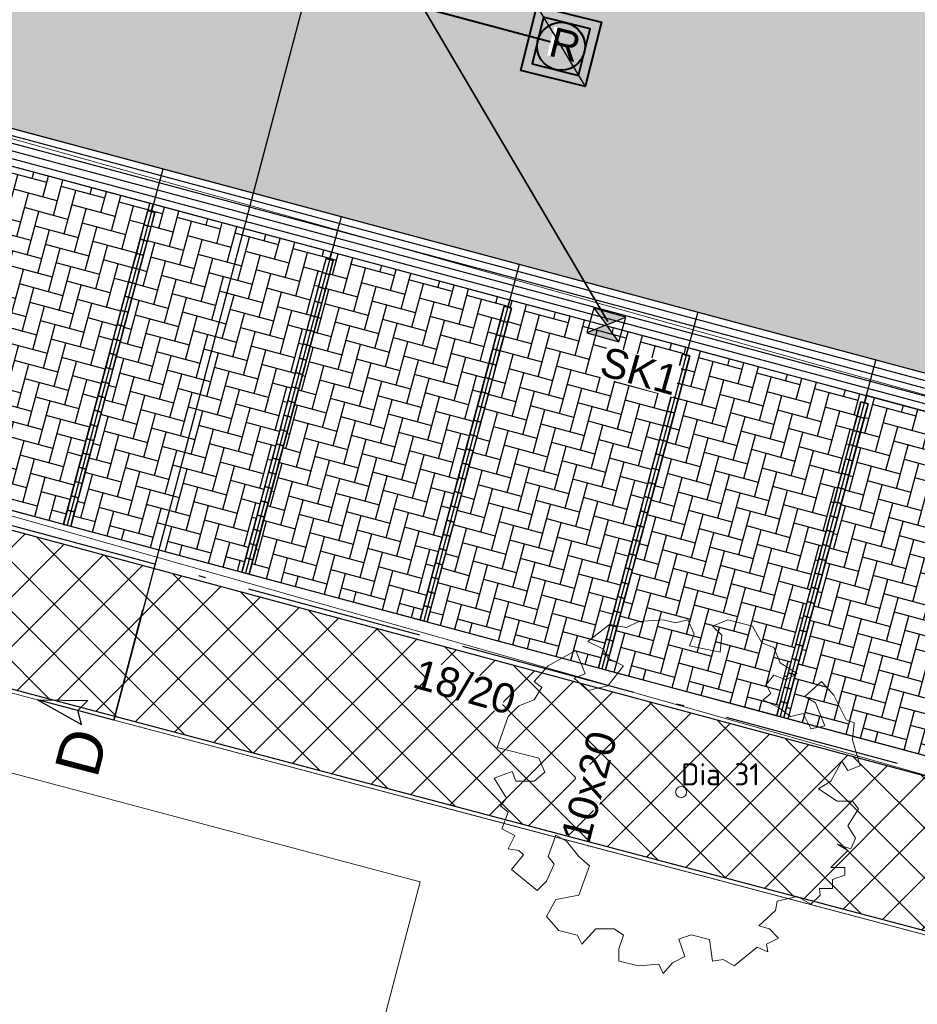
# Model space of a CAD drawing. Header units: metres. Extents: x 252743 to 254903, y 592696 to 593766.
# Tile 64 of 256: x 253788 to 253800, y 592998 to 593011. Entities that reach past the tile are written whole.
import ezdxf
from ezdxf.enums import TextEntityAlignment as Align
from ezdxf.lldxf.tags import DXFTag

# ---------------------------------------------------------------- set-up
doc = ezdxf.new("R2010")
doc.units = ezdxf.units.M
doc.set_wipeout_variables(frame=1)
for name, pattern in [('ACAD_ISO11W100', [33, 12, -3, 12, -3, 0, -3]), ('HIDDEN', [9.525, 6.35, -3.175]), ('IMPORT-KG-KADASTRAAL-SO _2_', [0]), ('IMPORT-KG-PERCEEL-SO _2_', [0])]:
    doc.linetypes.add(name, pattern=pattern)
for name, color, linetype, lineweight in [('132034000_dwg', 8, 'Continuous', 5), ('B-BH-GR-BEPLANTING_CULTUUR_HEESTERS-G', 250, 'Continuous', 18), ('B-BH-KG-GRENS_KADASTRAAL-G', 250, 'IMPORT-KG-KADASTRAAL-SO _2_', 18), ('B-BH-KG-GRENS_PERCEEL-G', 250, 'IMPORT-KG-PERCEEL-SO _2_', 18), ('B-BH-VH-OPENVERHARDING-G', 250, 'Continuous', 18), ('B-WE-GR-BOOM-S2', 8, 'Continuous', 9), ('B-WE-GR-BOOM_STAMDIAMETER-T', 7, 'Continuous', 25), ('N-RI-HWA-INSPECTIEPUT', 150, 'Continuous', 40), ('N-RI-HWA-PVC', 150, 'ACAD_ISO11W100', 40), ('N-RI-HWA-PVC125 KOLKAANSLUITING', 140, 'HIDDEN', 35), ('N-RI-IT-HWA-INSPECTIEPUT', 150, 'Continuous', 40), ('N-woningen', 1, 'Continuous', 0)]:
    doc.layers.add(name, color=color, linetype=linetype, lineweight=lineweight)
doc.layers.add('B-WE-KG-GRENS_PERCEEL-G', color=7, linetype='KG-PERCEEL-SO', lineweight=18, true_color=0x00a6ff)
for name, color, linetype in [('N-GR-ARC-GROENVOORZIENING-N', 82, 'Continuous'), ('N-RI-KOLK-STRAATKOLK', 7, 'Continuous'), ('N-WB-AANDUIDING PROFIEL', 4, 'Continuous'), ('N-WB-ARC-BETONSTEEN KF', 253, 'Continuous'), ('N-WB-ARC-SBS-KF-ROODBRUIN-PARKEREN', 24, 'Continuous'), ('N-WB-ARC-SBS-KF-ROODBRUIN-RIJBAAN', 24, 'Continuous'), ('N-WB-BAND TEKST 200', 7, 'Continuous'), ('N-WB-BAND TROTTOIRBAND 18 20', 7, 'ACAD_ISO11W100'), ('N-WB-KANTVERHARDING', 2, 'Continuous'), ('N-WB-MATERIAALGRENS', 1, 'Continuous'), ('N-WB-MOLGOOT GEBAKKEN DF', 8, 'Continuous')]:
    doc.layers.add(name, color=color, linetype=linetype)
doc.layers.add('N-WB-HULP', color=6, linetype='Continuous', plot=False)
doc.layers.get('0').freeze()
doc.styles.add('N_STANDARD 200', font='arial.ttf', dxfattribs={"height": 0.4})
doc.styles.add('NLCS-ISO', font='txt')
doc.styles.get("Standard").update_dxf_attribs({"font": 'simplex.shx'})
tags = doc.linetypes.add('KG-PERCEEL-SO', pattern='A,5.5,-2,["P",Standard,S=1.8,R=0,X=-0.5,Y=-0.9],-2,5.5,-2,[5,NLCS.SHX,S=0.75,R=0,X=0,Y=0],-2', length=19).pattern_tags.tags
tags[6] = DXFTag(74, 10)

# ---------------------------------------------------------------- blocks, each defined once
blk = doc.blocks.new('SGR-BOOM_06_ST')
at = {"linetype": 'Continuous', "flags": 128}
blk.add_lwpolyline([(2.698, 3.52), (2.53, 3.939), (2.197, 4.064), (1.945, 4.524), (1.273, 4.692), (0.855, 4.524), (1.108, 4.273), (1.064, 3.812), (0.228, 3.98), (0.352, 4.315), (0.184, 4.692), (-0.15, 4.609), (-0.486, 4.692), (-1.155, 4.65), (-1.491, 4.483), (-1.952, 4.565), (-2.539, 4.105), (-2.12, 3.896), (-1.994, 3.644), (-1.575, 3.435), (-1.994, 2.89), (-2.539, 2.766), (-2.915, 3.099), (-2.62, 3.217), (-2.873, 3.855), (-3.628, 3.435), (-4.004, 3.016), (-3.794, 2.848), (-4.004, 2.514), (-4.425, 2.346), (-4.717, 2.054), (-5.01, 1.214), (-3.88, 0.921), (-3.712, 0.544), (-4.004, 0.293), (-4.507, 0.293), (-4.602, 0.556), (-5.093, 0.376), (-4.758, -0.168), (-4.925, -0.377), (-4.717, -0.545), (-4.884, -1.006), (-4.532, -1.182), (-4.717, -1.551), (-4.424, -1.592), (-4.293, -1.707), (-4.619, -2.107), (-3.921, -2.682), (-3.668, -2.431), (-3.46, -1.97), (-3.627, -1.761), (-3.419, -1.174), (-3.124, -1.342), (-2.788, -1.761), (-2.496, -2.01), (-2.788, -2.808), (-3.419, -2.932), (-3.668, -3.394), (-3.333, -3.771), (-2.832, -3.897), (-2.769, -4.022), (-2.706, -4.148), (-2.328, -3.729), (-1.826, -3.729), (-1.575, -3.897), (-1.699, -4.273), (-1.699, -4.609), (-1.154, -4.736), (-0.61, -4.692), (-0.486, -4.945), (-0.233, -4.65), (0.101, -4.483), (-0.059, -4.007), (0.269, -3.896), (0.773, -4.023), (0.856, -4.609), (1.149, -4.565), (1.442, -4.736), (2.071, -4.232), (2.365, -4.356), (2.322, -4.147), (2.657, -3.98), (2.406, -3.728), (2.113, -3.644), (2.574, -3.226), (2.615, -2.975), (3.16, -2.848), (3.538, -3.058), (3.787, -2.807), (3.77, -2.633), (4.123, -2.633), (4.123, -2.387), (4.459, -2.263), (4.459, -2.054), (4.082, -2.054), (4.543, -1.591), (4.25, -1.425), (4.627, -1.55), (4.752, -1.257), (4.543, -0.921), (4.835, -0.461), (4.668, -0.252), (4.25, -0.252), (3.746, 0.085), (4.082, 0.294), (4.375, 0.838), (4.543, 0.589), (4.876, 0.713), (4.667, 1.425), (4.711, 1.886), (4.5, 1.97), (4.164, 2.64), (3.828, 3.013), (3.374, 2.604), (3.663, 2.431), (3.914, 1.802), (3.537, 1.718), (3.327, 2.136), (2.991, 2.054), (2.657, 2.305), (2.238, 2.514), (2.447, 2.682), (2.321, 2.932), (2.53, 3.184), (2.866, 3.059), (3.159, 3.227)], close=True, dxfattribs=at)
blk.add_circle((0, 0), 0.15)
at = {"layer": 'B-WE-GR-BOOM_STAMDIAMETER-T', "style": 'NLCS-ISO'}
blk.add_attdef('STAMDIAMETER', text='', height=0.3, dxfattribs=at).set_placement((0, 0), align=Align.BOTTOM_LEFT)
blk = doc.blocks.new('STRAATKOLK STR3545')
h = blk.add_hatch(color=256)
h.dxf.hatch_style = 1
h.paths.add_polyline_path([(0, 0.35), (0.225, 0.175), (0.45, 0.35)])
h = blk.add_hatch(color=256)
h.dxf.hatch_style = 1
h.paths.add_polyline_path([(0.225, 0.175), (0, 0), (0.45, 0)])
for points in [[(0, 0.35), (0.225, 0.175), (0.45, 0.35)], [(0, 0.35), (0, 0), (0.45, 0), (0.45, 0.35)], [(0.225, 0.175), (0, 0), (0.45, 0)]]:
    blk.add_lwpolyline(points, close=True)
at = {"style": 'N_STANDARD 200'}
blk.add_attdef('STRAATKOLK', (0.297, -0.502), '', height=0.4, dxfattribs=at)
at = {"color": 7, "true_color": 0xffffff}
blk.add_wipeout([(0.316, -0.088), (1.358, -0.088), (1.358, -0.525), (0.316, -0.525)], dxfattribs=at)
blk = doc.blocks.new('DOORSNEDE AANDUIDING')
for p, q in [((-0.002, 1.073), (-0.169, 0.409)), ((0, 0), (-0.002, 1.073)), ((-0.002, 1.073), (0.167, 0.41)), ((-0.169, 0.409), (-0.001, 0.506)), ((0.167, 0.41), (-0.001, 0.506)), ((0, 0), (-1.549, -0.002))]:
    blk.add_line(p, q)
at = {"style": 'N_STANDARD 200'}
blk.add_attdef('DOORSNEDE', (0.275, 0.02), '', height=0.6, dxfattribs=at)
blk = doc.blocks.new('OP HOOGTE STELLEN GIET RWA')
blk.add_lwpolyline([(-1.625, 1.624), (-1.625, -1.626), (1.625, -1.626), (1.625, 1.624)], close=True)
blk.add_circle((0, 0), 1.625)
at = {"insert": (-0.767, 1.178), "char_height": 2, "attachment_point": 1, "style": 'N_STANDARD 200', "bg_fill": 3, "box_fill_scale": 1, "bg_fill_color": 256, "bg_fill_transparency": 0}
blk.add_mtext_dynamic_manual_height_columns('R', width=0.4, gutter_width=2, heights=[0], dxfattribs=at)
blk = doc.blocks.new('INSPECTIEPUT IT')
at = {"flags": 128}
blk.add_lwpolyline([(-2.25, 2.25), (2.25, 2.25), (2.25, -2.25), (-2.25, -2.25), (-2.25, 2.25)], dxfattribs=at)
at = {"layer": 'N-WB-HULP'}
blk.add_line((-2.25, 2.25), (2.25, -2.25), dxfattribs=at)
blk = doc.blocks.new('132034000_dwg_GWW-CAD Brk tekening 12A-1381409-Plot dakaanzicht')
at = {"layer": 'B-BH-KG-GRENS_KADASTRAAL-G', "color": 253, "linetype": 'Continuous', "lineweight": 9, "flags": 128}
blk.add_lwpolyline([(253773418, 592995316), (253774509, 592999579), (253775910, 593004980), (253803786, 592997599), (253802310, 592992091), (253792546, 592994721)], dxfattribs=at)
at = {"layer": 'B-BH-KG-GRENS_PERCEEL-G', "color": 253, "linetype": 'Continuous', "lineweight": 9, "flags": 128}
blk.add_lwpolyline([(253774509, 592999579), (253775910, 593004980), (253803786, 592997599), (253802310, 592992091), (253792546, 592994721)], dxfattribs=at)
blk = doc.blocks.new('132034000_dwg_GWW-CAD Bgt tekening 12A-1381416-Plot dakaanzicht')
at = {"layer": 'B-BH-GR-BEPLANTING_CULTUUR_HEESTERS-G', "color": 253, "lineweight": 9, "flags": 128}
blk.add_lwpolyline([(253779506, 593011357), (253783330, 593010592), (253782060, 593005860), (253802718, 593000000), (253804308, 592999549), (253803786, 592997599), (253794718, 593000000), (253775890, 593004985), (253777389, 593010845), (253777592, 593010971), (253778018, 593011157), (253778579, 593011310), (253779041, 593011364)], close=True, dxfattribs=at)
at = {"layer": 'B-BH-VH-OPENVERHARDING-G', "color": 253, "lineweight": 9, "flags": 128}
blk.add_lwpolyline([(253812746, 593002342), (253783330, 593010592), (253779506, 593011357)], dxfattribs=at)
blk.add_lwpolyline([(253783330, 593010592), (253812746, 593002342), (253812142, 593000000), (253811499, 592997509), (253806938, 592998803), (253804308, 592999549), (253802718, 593000000), (253782060, 593005860)], close=True, dxfattribs=at)
blk = doc.blocks.new('132034000_dwg-1357416-Plot dakaanzicht')
for name in ['132034000_dwg_GWW-CAD Brk tekening 12A-1381409-Plot dakaanzicht', '132034000_dwg_GWW-CAD Bgt tekening 12A-1381416-Plot dakaanzicht']:
    blk.add_blockref(name, (0, 0))

msp = doc.modelspace()

# ---------------------------------------------------------------- hatches: boundary and pattern name
at = {"layer": 'N-GR-ARC-GROENVOORZIENING-N'}
h = msp.add_hatch(dxfattribs=at)
h.set_pattern_fill('ANSI37', color=256, scale=0.15)
edge = h.paths.add_edge_path()
edge.add_line((253781.572, 593026.249), (253809.441, 593018.829))
edge.add_line((253809.441, 593018.829), (253807.197, 593010.514))
edge.add_line((253807.197, 593010.514), (253806.544, 593010.68))
edge.add_line((253806.544, 593010.68), (253806.682, 593011.186))
edge.add_line((253806.682, 593011.186), (253806.385, 593011.259))
edge.add_line((253806.385, 593011.259), (253807.465, 593015.328))
edge.add_line((253807.465, 593015.328), (253807.56, 593015.805))
edge.add_line((253807.56, 593015.805), (253785.882, 593021.608))
edge.add_arc((253785.778, 593021.095), 0.523, 78.5926, 156.4299)
edge.add_line((253785.299, 593021.305), (253784.272, 593017.54))
edge.add_arc((253783.565, 593017.883), 0.787, 254.144, 334.1326, ccw=False)
edge.add_line((253783.35, 593017.127), (253779.473, 593018.165))
edge.add_line((253779.473, 593018.165), (253781.572, 593026.249))
h = msp.add_hatch(dxfattribs=at)
h.set_pattern_fill('ANSI37', color=256, scale=0.15)
edge = h.paths.add_edge_path()
edge.add_line((253811.454, 593018.28), (253806.298, 592999.055))
edge.add_line((253806.298, 592999.055), (253789.974, 592938.13))
edge.add_line((253789.974, 592938.13), (253802.238, 592934.963))
edge.add_line((253802.238, 592934.963), (253806.671, 592950.115))
edge.add_line((253806.671, 592950.115), (253805.407, 592950.491))
edge.add_line((253805.407, 592950.491), (253807.258, 592956.697))
edge.add_line((253807.258, 592956.697), (253808.118, 592956.443))
edge.add_line((253808.118, 592956.443), (253808.207, 592956.736))
edge.add_line((253808.207, 592956.736), (253808.496, 592956.648))
edge.add_line((253808.496, 592956.648), (253809.663, 592960.623))
edge.add_arc((253810.161, 592960.519), 0.508, 69.7996, 168.2667, ccw=False)
edge.add_line((253810.336, 592960.996), (253822.269, 592957.542))
edge.add_line((253822.269, 592957.542), (253821.159, 592953.708))
edge.add_line((253821.159, 592953.708), (253826.493, 592952.158))
edge.add_line((253826.493, 592952.158), (253828.101, 592957.707))
edge.add_line((253828.101, 592957.707), (253804.112, 592964.62))
edge.add_line((253804.112, 592964.62), (253817.777, 593009.807))
edge.add_line((253817.777, 593009.807), (253841.361, 593003.034))
edge.add_line((253841.361, 593003.034), (253843.332, 593009.782))
edge.add_line((253843.332, 593009.782), (253811.454, 593018.28))
h = msp.add_hatch(dxfattribs=at)
h.set_pattern_fill('ANSI37', color=256, scale=0.15)
edge = h.paths.add_edge_path()
edge.add_line((253777.839, 593011.872), (253781.714, 593010.801))
edge.add_arc((253781.467, 593010.141), 0.705, -15.2089, 69.4903, ccw=False)
edge.add_line((253782.148, 593009.956), (253781.197, 593006.312))
edge.add_arc((253781.741, 593006.233), 0.549, 171.7696, 248.1546)
edge.add_line((253781.536, 593005.723), (253802.701, 593000.028))
edge.add_arc((253802.894, 593000.551), 0.557, 249.7826, 343.8021)
edge.add_line((253803.428, 593000.395), (253804.501, 593004.439))
edge.add_line((253804.501, 593004.439), (253804.789, 593004.363))
edge.add_line((253804.789, 593004.363), (253804.861, 593004.649))
edge.add_line((253804.861, 593004.649), (253805.547, 593004.446))
edge.add_line((253805.547, 593004.446), (253803.759, 592997.661))
edge.add_line((253803.759, 592997.661), (253776.053, 593004.993))
edge.add_line((253776.053, 593004.993), (253777.839, 593011.872))
at = {"layer": 'N-WB-ARC-SBS-KF-ROODBRUIN-PARKEREN'}
h = msp.add_hatch(dxfattribs=at)
h.set_pattern_fill('AR-HBONE', color=256, scale=0.002, angle=29.9617904, style=0)
h.paths.add_polyline_path([(253788.566, 593004.101), (253789.706, 593008.349), (253789.754, 593008.336), (253789.78, 593008.434), (253787.365, 593009.082), (253787.339, 593008.984), (253787.388, 593008.971), (253786.248, 593004.723)])
h = msp.add_hatch(dxfattribs=at)
h.set_pattern_fill('AR-HBONE', color=256, scale=0.002, angle=29.9617904, style=0)
h.paths.add_polyline_path([(253790.98, 593003.453), (253792.121, 593007.701), (253792.168, 593007.688), (253792.195, 593007.786), (253789.78, 593008.434), (253789.754, 593008.336), (253789.803, 593008.323), (253788.663, 593004.075)])
h = msp.add_hatch(dxfattribs=at)
h.set_pattern_fill('AR-HBONE', color=256, scale=0.002, angle=29.9617904, style=0)
h.paths.add_polyline_path([(253793.395, 593002.805), (253794.535, 593007.053), (253794.583, 593007.04), (253794.609, 593007.138), (253792.195, 593007.786), (253792.168, 593007.688), (253792.217, 593007.675), (253791.077, 593003.427)])
h = msp.add_hatch(dxfattribs=at)
h.set_pattern_fill('AR-HBONE', color=256, scale=0.002, angle=29.9617904, style=0)
h.paths.add_polyline_path([(253795.809, 593002.157), (253796.95, 593006.405), (253796.998, 593006.392), (253797.024, 593006.49), (253794.609, 593007.138), (253794.583, 593007.04), (253794.632, 593007.027), (253793.492, 593002.779)])
h = msp.add_hatch(dxfattribs=at)
h.set_pattern_fill('AR-HBONE', color=256, scale=0.002, angle=29.9617904, style=0)
h.paths.add_polyline_path([(253798.224, 593001.509), (253799.364, 593005.757), (253799.412, 593005.744), (253799.438, 593005.842), (253797.024, 593006.49), (253796.998, 593006.392), (253797.046, 593006.379), (253795.906, 593002.131)])
h = msp.add_hatch(dxfattribs=at)
h.set_pattern_fill('AR-HBONE', color=256, scale=0.002, angle=29.9617904, style=0)
h.paths.add_polyline_path([(253800.64, 593000.86), (253801.78, 593005.109), (253801.828, 593005.096), (253801.854, 593005.194), (253799.44, 593005.842), (253799.413, 593005.744), (253799.462, 593005.731), (253798.322, 593001.482)])
at = {"layer": 'N-WB-ARC-SBS-KF-ROODBRUIN-RIJBAAN'}
h = msp.add_hatch(dxfattribs=at)
h.set_pattern_fill('AR-HBONE', color=256, scale=0.002, angle=165.4, style=0)
edge = h.paths.add_edge_path()
edge.add_line((253779.267, 593017.968), (253806.852, 593010.576))
edge.add_arc((253806.771, 593010.287), 0.3, -15.6667, 74.3333, ccw=False)
edge.add_line((253807.06, 593010.206), (253805.663, 593004.992))
edge.add_arc((253805.373, 593005.07), 0.3, 254.9783, 344.9783, ccw=False)
edge.add_line((253805.295, 593004.78), (253804.881, 593004.899))
edge.add_line((253804.881, 593004.899), (253777.761, 593012.168))
edge.add_line((253777.761, 593012.168), (253779.267, 593017.968))

# ---------------------------------------------------------------- linework, layer by layer
at = {"layer": 'B-WE-KG-GRENS_PERCEEL-G', "ltscale": 0.5}
msp.add_lwpolyline([(253774.509, 592999.579), (253775.91, 593004.98), (253803.786, 592997.599), (253802.31, 592992.091)], dxfattribs=at)
at = {"layer": 'N-GR-ARC-GROENVOORZIENING-N'}
msp.add_lwpolyline([(253777.839, 593011.872), (253781.714, 593010.801, -0.387368), (253782.148, 593009.956), (253781.197, 593006.312, 0.346207), (253781.536, 593005.723), (253802.701, 593000.028, 0.434913), (253803.428, 593000.395), (253804.501, 593004.439), (253804.789, 593004.363), (253804.861, 593004.649), (253805.547, 593004.446), (253803.759, 592997.661), (253776.053, 593004.993)], format="xyb", close=True, dxfattribs=at)
at = {"layer": 'N-RI-HWA-PVC'}
msp.add_line((253795.289, 593010.598), (253772.918, 593016.592), dxfattribs=at)
at = {"layer": 'N-RI-HWA-PVC125 KOLKAANSLUITING'}
msp.add_line((253793.448, 593011.073), (253795.936, 593006.849), dxfattribs=at)
at = {"layer": 'N-WB-ARC-BETONSTEEN KF'}
for points in [[(253789.706, 593008.349), (253789.654, 593008.156), (253789.751, 593008.13), (253789.803, 593008.323)], [(253789.654, 593008.156), (253789.602, 593007.963), (253789.699, 593007.937), (253789.751, 593008.13)], [(253789.602, 593007.963), (253789.551, 593007.77), (253789.647, 593007.744), (253789.699, 593007.937)], [(253789.551, 593007.77), (253789.499, 593007.576), (253789.595, 593007.551), (253789.647, 593007.744)], [(253792.121, 593007.702), (253792.069, 593007.509), (253792.165, 593007.483), (253792.217, 593007.676)], [(253789.499, 593007.576), (253789.447, 593007.383), (253789.543, 593007.357), (253789.595, 593007.551)], [(253792.069, 593007.509), (253792.017, 593007.316), (253792.113, 593007.29), (253792.165, 593007.483)], [(253789.447, 593007.383), (253789.395, 593007.19), (253789.492, 593007.164), (253789.543, 593007.357)], [(253792.017, 593007.316), (253791.965, 593007.123), (253792.062, 593007.097), (253792.113, 593007.29)], [(253789.395, 593007.19), (253789.343, 593006.997), (253789.44, 593006.971), (253789.492, 593007.164)], [(253791.965, 593007.123), (253791.913, 593006.93), (253792.01, 593006.904), (253792.062, 593007.097)], [(253794.535, 593007.054), (253794.483, 593006.861), (253794.58, 593006.835), (253794.632, 593007.028)], [(253789.343, 593006.997), (253789.291, 593006.804), (253789.388, 593006.778), (253789.44, 593006.971)], [(253791.913, 593006.93), (253791.861, 593006.736), (253791.958, 593006.711), (253792.01, 593006.904)], [(253789.291, 593006.804), (253789.239, 593006.611), (253789.336, 593006.585), (253789.388, 593006.778)], [(253791.861, 593006.736), (253791.81, 593006.543), (253791.906, 593006.517), (253791.958, 593006.711)], [(253794.483, 593006.861), (253794.431, 593006.668), (253794.528, 593006.642), (253794.58, 593006.835)], [(253789.239, 593006.611), (253789.188, 593006.417), (253789.284, 593006.392), (253789.336, 593006.585)], [(253794.431, 593006.668), (253794.38, 593006.475), (253794.476, 593006.449), (253794.528, 593006.642)], [(253791.81, 593006.543), (253791.758, 593006.35), (253791.854, 593006.324), (253791.906, 593006.517)], [(253794.38, 593006.475), (253794.328, 593006.282), (253794.424, 593006.256), (253794.476, 593006.449)], [(253789.188, 593006.417), (253789.136, 593006.224), (253789.232, 593006.198), (253789.284, 593006.392)], [(253791.758, 593006.35), (253791.706, 593006.157), (253791.802, 593006.131), (253791.854, 593006.324)], [(253796.95, 593006.406), (253796.898, 593006.213), (253796.994, 593006.187), (253797.046, 593006.38)], [(253789.136, 593006.224), (253789.084, 593006.031), (253789.181, 593006.005), (253789.232, 593006.198)], [(253794.328, 593006.282), (253794.276, 593006.089), (253794.373, 593006.063), (253794.424, 593006.256)], [(253796.898, 593006.213), (253796.846, 593006.02), (253796.943, 593005.994), (253796.994, 593006.187)], [(253791.706, 593006.157), (253791.654, 593005.964), (253791.751, 593005.938), (253791.802, 593006.131)], [(253794.276, 593006.089), (253794.224, 593005.895), (253794.321, 593005.869), (253794.373, 593006.063)], [(253789.084, 593006.031), (253789.032, 593005.838), (253789.129, 593005.812), (253789.181, 593006.005)], [(253791.654, 593005.964), (253791.602, 593005.771), (253791.699, 593005.745), (253791.751, 593005.938)], [(253796.846, 593006.02), (253796.794, 593005.827), (253796.891, 593005.801), (253796.943, 593005.994)], [(253789.032, 593005.838), (253788.98, 593005.645), (253789.077, 593005.619), (253789.129, 593005.812)], [(253794.224, 593005.895), (253794.172, 593005.702), (253794.269, 593005.676), (253794.321, 593005.869)], [(253796.794, 593005.827), (253796.742, 593005.634), (253796.839, 593005.608), (253796.891, 593005.801)], [(253791.602, 593005.771), (253791.55, 593005.577), (253791.647, 593005.552), (253791.699, 593005.745)], [(253794.172, 593005.702), (253794.12, 593005.509), (253794.217, 593005.483), (253794.269, 593005.676)], [(253799.364, 593005.758), (253799.312, 593005.565), (253799.409, 593005.539), (253799.461, 593005.732)], [(253788.98, 593005.645), (253788.928, 593005.452), (253789.025, 593005.426), (253789.077, 593005.619)], [(253791.55, 593005.577), (253791.498, 593005.384), (253791.595, 593005.358), (253791.647, 593005.552)], [(253796.742, 593005.634), (253796.691, 593005.441), (253796.787, 593005.415), (253796.839, 593005.608)], [(253799.312, 593005.565), (253799.261, 593005.372), (253799.357, 593005.346), (253799.409, 593005.539)], [(253788.928, 593005.452), (253788.877, 593005.258), (253788.973, 593005.233), (253789.025, 593005.426)], [(253794.12, 593005.509), (253794.069, 593005.316), (253794.165, 593005.29), (253794.217, 593005.483)], [(253796.691, 593005.441), (253796.639, 593005.247), (253796.735, 593005.221), (253796.787, 593005.415)], [(253791.498, 593005.384), (253791.447, 593005.191), (253791.543, 593005.165), (253791.595, 593005.358)], [(253794.069, 593005.316), (253794.017, 593005.123), (253794.113, 593005.097), (253794.165, 593005.29)], [(253799.261, 593005.372), (253799.209, 593005.179), (253799.305, 593005.153), (253799.357, 593005.346)], [(253788.877, 593005.258), (253788.825, 593005.065), (253788.921, 593005.039), (253788.973, 593005.233)], [(253791.447, 593005.191), (253791.395, 593004.998), (253791.491, 593004.972), (253791.543, 593005.165)], [(253796.639, 593005.247), (253796.587, 593005.054), (253796.683, 593005.028), (253796.735, 593005.221)], [(253799.209, 593005.179), (253799.157, 593004.986), (253799.253, 593004.96), (253799.305, 593005.153)], [(253788.825, 593005.065), (253788.773, 593004.872), (253788.869, 593004.846), (253788.921, 593005.039)], [(253791.395, 593004.998), (253791.343, 593004.805), (253791.44, 593004.779), (253791.491, 593004.972)], [(253794.017, 593005.123), (253793.965, 593004.93), (253794.061, 593004.904), (253794.113, 593005.097)], [(253796.587, 593005.054), (253796.535, 593004.861), (253796.632, 593004.835), (253796.683, 593005.028)], [(253788.773, 593004.872), (253788.721, 593004.679), (253788.818, 593004.653), (253788.869, 593004.846)], [(253793.965, 593004.93), (253793.913, 593004.736), (253794.01, 593004.71), (253794.061, 593004.904)], [(253799.157, 593004.986), (253799.105, 593004.793), (253799.202, 593004.767), (253799.253, 593004.96)], [(253791.343, 593004.805), (253791.291, 593004.612), (253791.388, 593004.586), (253791.44, 593004.779)], [(253793.913, 593004.736), (253793.861, 593004.543), (253793.958, 593004.517), (253794.01, 593004.71)], [(253796.535, 593004.861), (253796.483, 593004.668), (253796.58, 593004.642), (253796.632, 593004.835)], [(253799.105, 593004.793), (253799.053, 593004.599), (253799.15, 593004.573), (253799.202, 593004.767)], [(253788.721, 593004.679), (253788.669, 593004.486), (253788.766, 593004.46), (253788.818, 593004.653)], [(253791.291, 593004.612), (253791.239, 593004.418), (253791.336, 593004.393), (253791.388, 593004.586)], [(253796.483, 593004.668), (253796.431, 593004.475), (253796.528, 593004.449), (253796.58, 593004.642)], [(253799.053, 593004.599), (253799.001, 593004.406), (253799.098, 593004.38), (253799.15, 593004.573)], [(253788.669, 593004.486), (253788.617, 593004.293), (253788.714, 593004.267), (253788.766, 593004.46)], [(253793.861, 593004.543), (253793.809, 593004.35), (253793.906, 593004.324), (253793.958, 593004.517)], [(253796.431, 593004.475), (253796.379, 593004.282), (253796.476, 593004.256), (253796.528, 593004.449)], [(253791.239, 593004.418), (253791.187, 593004.225), (253791.284, 593004.199), (253791.336, 593004.393)], [(253793.809, 593004.35), (253793.758, 593004.157), (253793.854, 593004.131), (253793.906, 593004.324)], [(253799.001, 593004.406), (253798.95, 593004.213), (253799.046, 593004.187), (253799.098, 593004.38)], [(253788.617, 593004.293), (253788.565, 593004.099), (253788.662, 593004.074), (253788.714, 593004.267)], [(253791.187, 593004.225), (253791.136, 593004.032), (253791.232, 593004.006), (253791.284, 593004.199)], [(253796.379, 593004.282), (253796.328, 593004.088), (253796.424, 593004.062), (253796.476, 593004.256)], [(253798.95, 593004.213), (253798.898, 593004.02), (253798.994, 593003.994), (253799.046, 593004.187)], [(253793.758, 593004.157), (253793.706, 593003.964), (253793.802, 593003.938), (253793.854, 593004.131)], [(253796.328, 593004.088), (253796.276, 593003.895), (253796.372, 593003.869), (253796.424, 593004.062)], [(253791.136, 593004.032), (253791.084, 593003.839), (253791.18, 593003.813), (253791.232, 593004.006)], [(253793.706, 593003.964), (253793.654, 593003.771), (253793.75, 593003.745), (253793.802, 593003.938)], [(253798.898, 593004.02), (253798.846, 593003.827), (253798.942, 593003.801), (253798.994, 593003.994)], [(253791.084, 593003.839), (253791.032, 593003.646), (253791.128, 593003.62), (253791.18, 593003.813)], [(253796.276, 593003.895), (253796.224, 593003.702), (253796.32, 593003.676), (253796.372, 593003.869)], [(253798.846, 593003.827), (253798.794, 593003.634), (253798.891, 593003.608), (253798.942, 593003.801)], [(253793.654, 593003.771), (253793.602, 593003.577), (253793.699, 593003.551), (253793.75, 593003.745)], [(253796.224, 593003.702), (253796.172, 593003.509), (253796.269, 593003.483), (253796.32, 593003.676)], [(253791.032, 593003.646), (253790.98, 593003.453), (253791.077, 593003.427), (253791.128, 593003.62)], [(253793.602, 593003.577), (253793.55, 593003.384), (253793.647, 593003.358), (253793.699, 593003.551)], [(253798.794, 593003.634), (253798.742, 593003.44), (253798.839, 593003.414), (253798.891, 593003.608)], [(253796.172, 593003.509), (253796.12, 593003.316), (253796.217, 593003.29), (253796.269, 593003.483)], [(253798.742, 593003.44), (253798.69, 593003.247), (253798.787, 593003.221), (253798.839, 593003.414)], [(253793.55, 593003.384), (253793.498, 593003.191), (253793.595, 593003.165), (253793.647, 593003.358)], [(253796.12, 593003.316), (253796.068, 593003.123), (253796.165, 593003.097), (253796.217, 593003.29)], [(253793.498, 593003.191), (253793.446, 593002.998), (253793.543, 593002.972), (253793.595, 593003.165)], [(253798.69, 593003.247), (253798.638, 593003.054), (253798.735, 593003.028), (253798.787, 593003.221)], [(253793.446, 593002.998), (253793.395, 593002.805), (253793.491, 593002.779), (253793.543, 593002.972)], [(253796.068, 593003.123), (253796.017, 593002.929), (253796.113, 593002.903), (253796.165, 593003.097)], [(253798.638, 593003.054), (253798.587, 593002.861), (253798.683, 593002.835), (253798.735, 593003.028)], [(253796.017, 593002.929), (253795.965, 593002.736), (253796.061, 593002.71), (253796.113, 593002.903)], [(253795.965, 593002.736), (253795.913, 593002.543), (253796.009, 593002.517), (253796.061, 593002.71)], [(253798.587, 593002.861), (253798.535, 593002.668), (253798.631, 593002.642), (253798.683, 593002.835)], [(253798.535, 593002.668), (253798.483, 593002.475), (253798.58, 593002.449), (253798.631, 593002.642)], [(253795.913, 593002.543), (253795.861, 593002.35), (253795.958, 593002.324), (253796.009, 593002.517)], [(253798.483, 593002.475), (253798.431, 593002.281), (253798.528, 593002.255), (253798.58, 593002.449)], [(253795.861, 593002.35), (253795.809, 593002.157), (253795.906, 593002.131), (253795.958, 593002.324)], [(253798.431, 593002.281), (253798.379, 593002.088), (253798.476, 593002.062), (253798.528, 593002.255)], [(253798.379, 593002.088), (253798.327, 593001.895), (253798.424, 593001.869), (253798.476, 593002.062)], [(253798.327, 593001.895), (253798.276, 593001.702), (253798.372, 593001.676), (253798.424, 593001.869)], [(253798.276, 593001.702), (253798.224, 593001.509), (253798.32, 593001.483), (253798.372, 593001.676)]]:
    msp.add_lwpolyline(points, close=True, dxfattribs=at)
at = {"layer": 'N-WB-ARC-SBS-KF-ROODBRUIN-PARKEREN'}
msp.add_lwpolyline([(253779.267, 593017.968), (253806.852, 593010.576, -0.414214), (253807.06, 593010.206), (253805.663, 593004.992, -0.414214), (253805.295, 593004.78), (253804.881, 593004.899), (253777.761, 593012.168)], format="xyb", close=True, dxfattribs=at)
for points in [[(253788.566, 593004.101), (253789.706, 593008.349), (253789.754, 593008.336), (253789.78, 593008.434), (253787.365, 593009.082), (253787.339, 593008.984), (253787.388, 593008.971), (253786.248, 593004.723)], [(253788.566, 593004.101), (253789.706, 593008.349), (253789.754, 593008.336), (253789.78, 593008.434), (253787.365, 593009.082), (253787.339, 593008.984), (253787.388, 593008.971), (253786.248, 593004.723)], [(253790.98, 593003.453), (253792.121, 593007.701), (253792.168, 593007.688), (253792.195, 593007.786), (253789.78, 593008.434), (253789.754, 593008.336), (253789.803, 593008.323), (253788.663, 593004.075)], [(253790.98, 593003.453), (253792.121, 593007.701), (253792.168, 593007.688), (253792.195, 593007.786), (253789.78, 593008.434), (253789.754, 593008.336), (253789.803, 593008.323), (253788.663, 593004.075)], [(253793.395, 593002.805), (253794.535, 593007.053), (253794.583, 593007.04), (253794.609, 593007.138), (253792.195, 593007.786), (253792.168, 593007.688), (253792.217, 593007.675), (253791.077, 593003.427)], [(253793.395, 593002.805), (253794.535, 593007.053), (253794.583, 593007.04), (253794.609, 593007.138), (253792.195, 593007.786), (253792.168, 593007.688), (253792.217, 593007.675), (253791.077, 593003.427)], [(253795.809, 593002.157), (253796.95, 593006.405), (253796.998, 593006.392), (253797.024, 593006.49), (253794.609, 593007.138), (253794.583, 593007.04), (253794.632, 593007.027), (253793.492, 593002.779)], [(253798.224, 593001.509), (253799.364, 593005.757), (253799.412, 593005.744), (253799.438, 593005.842), (253797.024, 593006.49), (253796.998, 593006.392), (253797.046, 593006.379), (253795.906, 593002.131)], [(253800.639, 593000.861), (253801.779, 593005.109), (253801.827, 593005.096), (253801.853, 593005.194), (253799.44, 593005.843), (253799.413, 593005.745), (253799.461, 593005.732), (253798.321, 593001.483)], [(253800.64, 593000.86), (253801.78, 593005.109), (253801.828, 593005.096), (253801.854, 593005.194), (253799.44, 593005.842), (253799.413, 593005.744), (253799.462, 593005.731), (253798.322, 593001.482)]]:
    msp.add_lwpolyline(points, close=True, dxfattribs=at)
at = {"layer": 'N-WB-BAND TROTTOIRBAND 18 20', "ltscale": 0.2}
msp.add_line((253802.76, 593000.085), (253781.598, 593005.763), dxfattribs=at)
at = {"layer": 'N-WB-KANTVERHARDING'}
for p, q in [((253781.652, 593005.956), (253802.81, 593000.278)), ((253796.325, 592999.572), (253796.325, 592999.572))]:
    msp.add_line(p, q, dxfattribs=at)
for points in [[(253789.908, 593008.911), (253788.614, 593004.088)], [(253792.323, 593008.264), (253791.028, 593003.44)], [(253794.738, 593007.617), (253793.443, 593002.792)], [(253797.155, 593006.978), (253795.857, 593002.144)], [(253799.569, 593006.33), (253798.272, 593001.496)]]:
    msp.add_lwpolyline(points, dxfattribs=at)
at = {"layer": 'N-WB-MOLGOOT GEBAKKEN DF'}
for points in [[(253804.564, 593004.881), (253782.078, 593010.915)], [(253804.442, 593004.81), (253782.217, 593010.774)], [(253804.359, 593004.729), (253782.304, 593010.647)], [(253804.303, 593004.64), (253782.363, 593010.528)]]:
    msp.add_lwpolyline(points, dxfattribs=at)
at = {"layer": 'N-woningen'}
msp.add_lwpolyline([(253775.91, 593004.98), (253774.509, 592999.579), (253802.31, 592992.091), (253803.786, 592997.599), (253775.91, 593004.98)], close=True, dxfattribs=at)
at = {"layer": 'N-woningen', "color": 6}
msp.add_lwpolyline([(253782.135, 593002.256), (253768.407, 592951.272), (253779.973, 592948.195), (253793.393, 592999.26)], close=True, dxfattribs=at)

# ---------------------------------------------------------------- block references
at = {"layer": '132034000_dwg', "color": 253, "lineweight": 9, "xscale": 0.001, "yscale": 0.001, "zscale": 0.001}
msp.add_blockref('132034000_dwg-1357416-Plot dakaanzicht', (0, 0), dxfattribs=at)
at = {"layer": 'B-WE-GR-BOOM-S2'}
ref = msp.add_blockref('SGR-BOOM_06_ST', (253796.93, 593000.474, -0.421), dxfattribs=dict(at, xscale=0.4969999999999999, yscale=0.4969999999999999, zscale=0.4969999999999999))
ref.add_attrib('STAMDIAMETER', 'Dia 31', dxfattribs={"layer": 'B-WE-GR-BOOM_STAMDIAMETER-T', "height": 0.3, "style": 'NLCS-ISO'}).set_placement((253796.93, 593000.474, -0.421), align=Align.BOTTOM_LEFT)
at = {"layer": 'N-WB-AANDUIDING PROFIEL'}
ref = msp.add_blockref('DOORSNEDE AANDUIDING', (253789.248, 593001.448), dxfattribs=dict(at, xscale=-1, rotation=75.37228635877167))
ref.add_attrib('DOORSNEDE', 'D', (253789.018, 593000.646), dxfattribs={"layer": '0', "height": 0.6, "rotation": 75.3723, "style": 'N_STANDARD 200'})

# ---------------------------------------------------------------- next in the draw order: block references
at = {"layer": 'N-RI-HWA-INSPECTIEPUT', "xscale": 0.2000000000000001, "yscale": 0.2000000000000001, "zscale": 0.2000000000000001, "rotation": 346.047067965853}
msp.add_blockref('OP HOOGTE STELLEN GIET RWA', (253795.304, 593010.574), dxfattribs=at)

# ---------------------------------------------------------------- next in the draw order: texts
at = {"layer": 'N-WB-BAND TEKST 200', "insert": (253795.88, 593000.492), "char_height": 0.4, "width": 0.58497, "attachment_point": 8, "rotation": 75.3071, "style": 'N_STANDARD 200', "bg_fill": 3, "box_fill_scale": 1, "bg_fill_color": 256, "bg_fill_transparency": 0}
msp.add_mtext('10x20', dxfattribs=at)

# ---------------------------------------------------------------- next in the draw order: linework, layer by layer
at = {"layer": 'N-WB-AANDUIDING PROFIEL'}
msp.add_line((253794.897, 593022.851), (253789.248, 593001.448), dxfattribs=at)
at = {"layer": 'N-WB-KANTVERHARDING'}
msp.add_lwpolyline([(253804.881, 593004.899), (253781.729, 593011.103)], dxfattribs=at)
at = {"layer": 'N-WB-MATERIAALGRENS'}
msp.add_lwpolyline([(253804.267, 593004.546), (253782.402, 593010.414)], dxfattribs=at)

# ---------------------------------------------------------------- next in the draw order: block references
at = {"layer": 'N-RI-IT-HWA-INSPECTIEPUT', "xscale": 0.2000000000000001, "yscale": 0.2000000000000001, "zscale": 0.2000000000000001, "rotation": 346.047067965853}
msp.add_blockref('INSPECTIEPUT IT', (253795.304, 593010.574), dxfattribs=at)

# ---------------------------------------------------------------- next in the draw order: block references
at = {"layer": 'N-RI-KOLK-STRAATKOLK', "rotation": 344.3390868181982}
msp.add_blockref('STRAATKOLK STR3545', (253795.654, 593006.692), dxfattribs=at).add_auto_attribs({'STRAATKOLK': 'SK1'})

# ---------------------------------------------------------------- next in the draw order: texts
at = {"layer": 'N-WB-BAND TEKST 200', "insert": (253793.942, 593001.701), "char_height": 0.4, "width": 1.11436, "attachment_point": 8, "rotation": 344.0995, "style": 'N_STANDARD 200', "bg_fill": 3, "box_fill_scale": 1, "bg_fill_color": 256, "bg_fill_transparency": 0}
msp.add_mtext('{\\C7;18/20}', dxfattribs=at)

doc.saveas('drawing.dxf')
